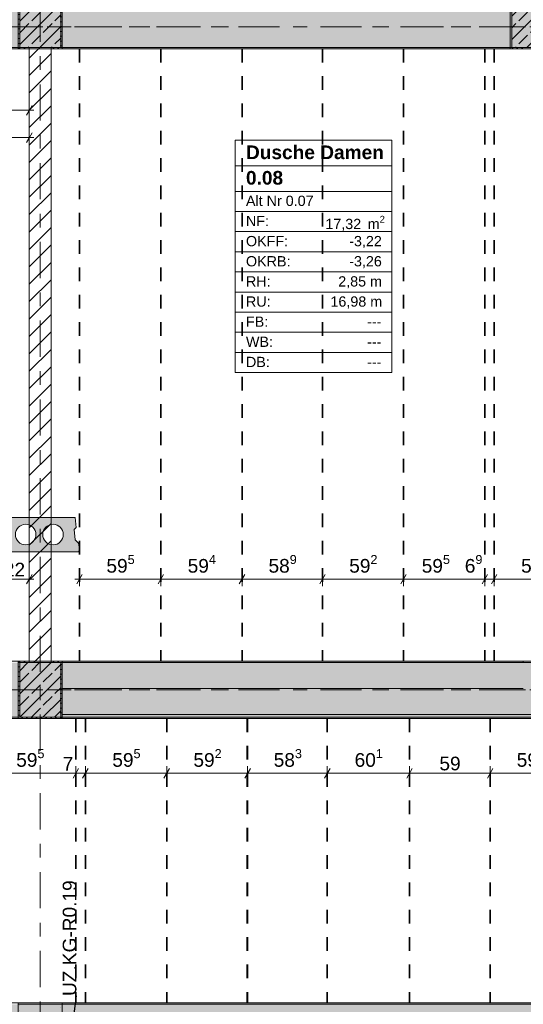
# Model space of a CAD drawing. Header units: metres. Extents: x -3.6 to 84.5, y -11 to 16.8.
# Tile 36 of 76: x 25.6 to 29.3, y 6 to 13.2. Entities that reach past the tile are written whole.
import ezdxf

# ---------------------------------------------------------------- set-up
doc = ezdxf.new("R2010")
doc.units = ezdxf.units.M
doc.header["$MEASUREMENT"] = 0
for name, pattern in [('Achse', [0.2, 0.1, -0.05, 0, -0.05]), ('Strichlinie doppelt', [0.546806, 0.264583, -0.105833, 0.070556, -0.105833]), ('Wipeout_Contour', [1, 0, -1])]:
    doc.linetypes.add(name, pattern=pattern)
for name, color, linetype in [('155 - Bemaßung_ Beschriftung.Ausbau - Deckenelemente', 7, 'Continuous'), ('401 - Zone.Raum_ Raumbegrenzung_ Whg.', 7, 'Continuous'), ('451 - Universal.Achsen Raster', 7, 'Continuous'), ('605 - Struktur.Wand Innen', 7, 'Continuous'), ('607 - Struktur.Stütze', 7, 'Continuous'), ('608 - Struktur.Träger', 7, 'Continuous')]:
    doc.layers.add(name, color=color, linetype=linetype)
doc.styles.add('ERSTELLTER_STIL_1', font='txt')
doc.styles.add('ERSTELLTER_STIL_2', font='txt')
doc.dimstyles.new('ERSTELLTER_STIL__1', dxfattribs={"dimtxt": 0.1, "dimasz": 0.0532, "dimexe": 0.18, "dimexo": 0.0625, "dimgap": 0, "dimtad": 1, "dimtih": 1, "dimtoh": 1, "dimzin": 0, "dimdsep": 46, "dimtxsty": 'ERSTELLTER_STIL_2', "dimblk": 'ARROWHEAD_2', "dimblk1": 'ARROWHEAD_2', "dimblk2": 'ARROWHEAD_2', "dimcen": 0.09, "dimse1": 1, "dimse2": 1, "dimclrd": 7, "dimclre": 7, "dimclrt": 7, "dimazin": 0, "dimtfac": 1, "dimtdec": 4, "dimtmove": 0, "dimatfit": 3, "dimfxl": 1, "dimtolj": 1, "dimtzin": 0, "dimarcsym": 0})
doc.dimstyles.new('ERSTELLTER_STIL__3', dxfattribs={"dimtxt": 0.085, "dimasz": 0.0532, "dimexe": 0.18, "dimexo": 0.0625, "dimgap": 0, "dimtad": 1, "dimtih": 1, "dimtoh": 1, "dimzin": 0, "dimdsep": 46, "dimtxsty": 'ERSTELLTER_STIL_2', "dimblk": 'ARROWHEAD_2', "dimblk1": 'ARROWHEAD_2', "dimblk2": 'ARROWHEAD_2', "dimcen": 0.09, "dimse1": 1, "dimse2": 1, "dimclrd": 256, "dimclre": 256, "dimclrt": 256, "dimazin": 0, "dimtfac": 1, "dimtdec": 4, "dimtmove": 0, "dimatfit": 3, "dimfxl": 1, "dimtolj": 1, "dimtzin": 0, "dimarcsym": 0})
doc.dimstyles.new('ERSTELLTER_STIL__7', dxfattribs={"dimtxt": 0.18, "dimasz": 0.03648, "dimexe": 0.18, "dimexo": 0.0625, "dimgap": 0, "dimtad": 0, "dimtih": 1, "dimtoh": 1, "dimdec": 4, "dimzin": 0, "dimdsep": 46, "dimcen": 0.09, "dimadec": 0, "dimazin": 0, "dimtfac": 1, "dimtdec": 4, "dimtmove": 0, "dimatfit": 3, "dimldrblk": 'ARROWHEAD_11', "dimfxl": 1, "dimtolj": 1, "dimtzin": 0, "dimarcsym": 0})
pattern_1 = [(45, (0, 0), (-0.08485281, 0.08485281), []), (45, (-0.04243, 0.04243), (-0.08485281, 0.08485281), [0.09, -0.03])]
pattern_2 = [(45, (0, 0), (-0.01767767, 0.01767767), [0, -0.025])]

# ---------------------------------------------------------------- blocks, each defined once
blk = doc.blocks.new('*D139')
at = {"layer": '155 - Bemaßung_ Beschriftung.Ausbau - Deckenelemente', "color": 7, "linetype": 'Continuous', "lineweight": 5}
for p, q in [((26.018, 9.0575), (26.018, 9.1625)), ((26.613, 9.0575), (26.613, 9.1625)), ((25.9838, 9.11), (26.018, 9.11)), ((26.0382, 9.145), (25.9978, 9.075)), ((26.018, 9.11), (26.613, 9.11)), ((26.6332, 9.145), (26.5928, 9.075))]:
    blk.add_line(p, q, dxfattribs=at)
at = {"layer": '155 - Bemaßung_ Beschriftung.Ausbau - Deckenelemente', "color": 7, "lineweight": 5, "insert": (26.2146, 9.1283), "char_height": 0.1, "attachment_point": 7, "style": 'ERSTELLTER_STIL_2'}
blk.add_mtext('\\A1;{\\pql;\\fArial|b0|i0|c0|p38;59\\fArial|b0|i0|c0|p38;\\A1{\\H.66x;\\S5^  ;}}', dxfattribs=at)
blk = doc.blocks.new('ARROWHEAD_2')
at = {"color": 0, "linetype": 'Continuous', "lineweight": 0}
for p, q in [((0, 0), (-1, 0)), ((-0.38, -0.66), (0.38, 0.66))]:
    blk.add_line(p, q, dxfattribs=at)
blk = doc.blocks.new('*D140')
at = {"layer": '155 - Bemaßung_ Beschriftung.Ausbau - Deckenelemente', "color": 7, "linetype": 'Continuous', "lineweight": 5}
for p, q in [((26.613, 9.0575), (26.613, 9.1625)), ((27.207, 9.0575), (27.207, 9.1625)), ((26.6332, 9.145), (26.5928, 9.075)), ((26.613, 9.11), (27.207, 9.11)), ((27.2272, 9.145), (27.1868, 9.075))]:
    blk.add_line(p, q, dxfattribs=at)
at = {"layer": '155 - Bemaßung_ Beschriftung.Ausbau - Deckenelemente', "color": 7, "lineweight": 5, "insert": (26.8091, 9.1283), "char_height": 0.1, "attachment_point": 7, "style": 'ERSTELLTER_STIL_2'}
blk.add_mtext('\\A1;{\\pql;\\fArial|b0|i0|c0|p38;59\\fArial|b0|i0|c0|p38;\\A1{\\H.66x;\\S4^  ;}}', dxfattribs=at)
blk = doc.blocks.new('*D141')
at = {"layer": '155 - Bemaßung_ Beschriftung.Ausbau - Deckenelemente', "color": 7, "linetype": 'Continuous', "lineweight": 5}
for p, q in [((27.207, 9.0575), (27.207, 9.1625)), ((27.796, 9.0575), (27.796, 9.1625)), ((27.2272, 9.145), (27.1868, 9.075)), ((27.207, 9.11), (27.796, 9.11)), ((27.8162, 9.145), (27.7758, 9.075))]:
    blk.add_line(p, q, dxfattribs=at)
at = {"layer": '155 - Bemaßung_ Beschriftung.Ausbau - Deckenelemente', "color": 7, "lineweight": 5, "insert": (27.4006, 9.1283), "char_height": 0.1, "attachment_point": 7, "style": 'ERSTELLTER_STIL_2'}
blk.add_mtext('\\A1;{\\pql;\\fArial|b0|i0|c0|p38;58\\fArial|b0|i0|c0|p38;\\A1{\\H.66x;\\S9^  ;}}', dxfattribs=at)
blk = doc.blocks.new('*D142')
at = {"layer": '155 - Bemaßung_ Beschriftung.Ausbau - Deckenelemente', "color": 7, "linetype": 'Continuous', "lineweight": 5}
for p, q in [((27.796, 9.0575), (27.796, 9.1625)), ((28.388, 9.0575), (28.388, 9.1625)), ((27.8162, 9.145), (27.7758, 9.075)), ((27.796, 9.11), (28.388, 9.11)), ((28.4082, 9.145), (28.3678, 9.075))]:
    blk.add_line(p, q, dxfattribs=at)
at = {"layer": '155 - Bemaßung_ Beschriftung.Ausbau - Deckenelemente', "color": 7, "lineweight": 5, "insert": (27.9911, 9.1283), "char_height": 0.1, "attachment_point": 7, "style": 'ERSTELLTER_STIL_2'}
blk.add_mtext('\\A1;{\\pql;\\fArial|b0|i0|c0|p38;59\\fArial|b0|i0|c0|p38;\\A1{\\H.66x;\\S2^  ;}}', dxfattribs=at)
blk = doc.blocks.new('*D143')
at = {"layer": '155 - Bemaßung_ Beschriftung.Ausbau - Deckenelemente', "color": 7, "linetype": 'Continuous', "lineweight": 5}
for p, q in [((28.388, 9.0575), (28.388, 9.1625)), ((28.983, 9.0575), (28.983, 9.1625)), ((28.4082, 9.145), (28.3678, 9.075)), ((28.388, 9.11), (28.983, 9.11)), ((29.0032, 9.145), (28.9628, 9.075))]:
    blk.add_line(p, q, dxfattribs=at)
at = {"layer": '155 - Bemaßung_ Beschriftung.Ausbau - Deckenelemente', "color": 7, "lineweight": 5, "char_height": 0.1, "attachment_point": 7, "style": 'ERSTELLTER_STIL_2'}
for s, insert in [('\\A1;{\\pql;\\fArial|b0|i0|c0|p38;59\\fArial|b0|i0|c0|p38;\\A1{\\H.66x;\\S5^  ;}}', (28.5216, 9.1283)), ('\\A1;{\\pql;\\fArial|b0|i0|c0|p38;6\\fArial|b0|i0|c0|p38;\\A1{\\H.66x;\\S9^  ;}}', (28.8368, 9.1283))]:
    blk.add_mtext(s, dxfattribs=dict(at, insert=insert))
blk = doc.blocks.new('*D144')
at = {"layer": '155 - Bemaßung_ Beschriftung.Ausbau - Deckenelemente', "color": 7, "linetype": 'Continuous', "lineweight": 5}
for p, q in [((28.983, 9.0575), (28.983, 9.1625)), ((29.052, 9.0575), (29.052, 9.1625)), ((29.0032, 9.145), (28.9628, 9.075)), ((28.983, 9.11), (29.052, 9.11)), ((29.0722, 9.145), (29.0318, 9.075))]:
    blk.add_line(p, q, dxfattribs=at)
blk = doc.blocks.new('*D145')
at = {"layer": '155 - Bemaßung_ Beschriftung.Ausbau - Deckenelemente', "color": 7, "linetype": 'Continuous', "lineweight": 5}
for p, q in [((29.052, 9.0575), (29.052, 9.1625)), ((29.647, 9.0575), (29.647, 9.1625)), ((29.0722, 9.145), (29.0318, 9.075)), ((29.052, 9.11), (29.647, 9.11)), ((29.6672, 9.145), (29.6268, 9.075))]:
    blk.add_line(p, q, dxfattribs=at)
at = {"layer": '155 - Bemaßung_ Beschriftung.Ausbau - Deckenelemente', "color": 7, "lineweight": 5, "insert": (29.2486, 9.1283), "char_height": 0.1, "attachment_point": 7, "style": 'ERSTELLTER_STIL_2'}
blk.add_mtext('\\A1;{\\pql;\\fArial|b0|i0|c0|p38;59\\fArial|b0|i0|c0|p38;\\A1{\\H.66x;\\S5^  ;}}', dxfattribs=at)
blk = doc.blocks.new('*D152')
at = {"layer": '155 - Bemaßung_ Beschriftung.Ausbau - Deckenelemente', "color": 7, "linetype": 'Continuous', "lineweight": 5}
for p, q in [((24.797, 9.0575), (24.797, 9.1625)), ((25.385, 9.0575), (25.385, 9.1625)), ((24.8172, 9.145), (24.7768, 9.075)), ((24.797, 9.11), (25.385, 9.11)), ((25.4052, 9.145), (25.3648, 9.075))]:
    blk.add_line(p, q, dxfattribs=at)
at = {"layer": '155 - Bemaßung_ Beschriftung.Ausbau - Deckenelemente', "color": 7, "lineweight": 5, "char_height": 0.1, "attachment_point": 7, "style": 'ERSTELLTER_STIL_2'}
for s, insert in [('\\A1;{\\pql;\\fArial|b0|i0|c0|p38;58\\fArial|b0|i0|c0|p38;\\A1{\\H.66x;\\S8^  ;}}', (24.9271, 9.1283)), ('\\A1;{\\pql;\\fArial|b0|i0|c0|p38;4\\fArial|b0|i0|c0|p38;\\A1{\\H.66x;\\S5^  ;}}', (25.2388, 9.1289))]:
    blk.add_mtext(s, dxfattribs=dict(at, insert=insert))
blk = doc.blocks.new('*D154')
at = {"layer": '155 - Bemaßung_ Beschriftung.Ausbau - Deckenelemente', "color": 7, "linetype": 'Continuous', "lineweight": 5}
for p, q in [((25.43, 9.0575), (25.43, 9.1625)), ((25.65, 9.0575), (25.65, 9.1625)), ((25.4502, 9.145), (25.4098, 9.075)), ((25.43, 9.11), (25.65, 9.11)), ((25.6298, 9.075), (25.6702, 9.145)), ((25.65, 9.11), (25.6842, 9.11))]:
    blk.add_line(p, q, dxfattribs=at)
at = {"layer": '155 - Bemaßung_ Beschriftung.Ausbau - Deckenelemente', "color": 7, "lineweight": 5, "insert": (25.4641, 9.13), "char_height": 0.1, "attachment_point": 7, "style": 'ERSTELLTER_STIL_2'}
blk.add_mtext('\\A1;{\\pql;\\fArial|b0|i0|c0|p38;22}', dxfattribs=at)
blk = doc.blocks.new('*D209')
at = {"layer": '155 - Bemaßung_ Beschriftung.Ausbau - Deckenelemente', "color": 7, "linetype": 'Continuous', "lineweight": 5}
for p, q in [((25.4162, 7.725), (25.3758, 7.655)), ((25.396, 7.6375), (25.396, 7.7425)), ((26.0112, 7.725), (25.9708, 7.655)), ((25.991, 7.6375), (25.991, 7.7425)), ((25.396, 7.69), (25.991, 7.69))]:
    blk.add_line(p, q, dxfattribs=at)
at = {"layer": '155 - Bemaßung_ Beschriftung.Ausbau - Deckenelemente', "color": 7, "lineweight": 5, "char_height": 0.1, "attachment_point": 7, "style": 'ERSTELLTER_STIL_2'}
for s, insert in [('\\A1;{\\pql;\\fArial|b0|i0|c0|p38;59\\fArial|b0|i0|c0|p38;\\A1{\\H.66x;\\S5^  ;}}', (25.5546, 7.7083)), ('\\A1;{\\pql;\\fArial|b0|i0|c0|p38;7}', (25.8949, 7.71))]:
    blk.add_mtext(s, dxfattribs=dict(at, insert=insert))
blk = doc.blocks.new('*D210')
at = {"layer": '155 - Bemaßung_ Beschriftung.Ausbau - Deckenelemente', "color": 7, "linetype": 'Continuous', "lineweight": 5}
for p, q in [((26.0112, 7.725), (25.9708, 7.655)), ((25.991, 7.6375), (25.991, 7.7425)), ((26.0812, 7.725), (26.0408, 7.655)), ((26.061, 7.6375), (26.061, 7.7425)), ((25.991, 7.69), (26.061, 7.69))]:
    blk.add_line(p, q, dxfattribs=at)
blk = doc.blocks.new('*D211')
at = {"layer": '155 - Bemaßung_ Beschriftung.Ausbau - Deckenelemente', "color": 7, "linetype": 'Continuous', "lineweight": 5}
for p, q in [((26.0812, 7.725), (26.0408, 7.655)), ((26.061, 7.6375), (26.061, 7.7425)), ((26.6762, 7.725), (26.6358, 7.655)), ((26.656, 7.6375), (26.656, 7.7425)), ((26.061, 7.69), (26.656, 7.69))]:
    blk.add_line(p, q, dxfattribs=at)
at = {"layer": '155 - Bemaßung_ Beschriftung.Ausbau - Deckenelemente', "color": 7, "lineweight": 5, "insert": (26.2576, 7.7083), "char_height": 0.1, "attachment_point": 7, "style": 'ERSTELLTER_STIL_2'}
blk.add_mtext('\\A1;{\\pql;\\fArial|b0|i0|c0|p38;59\\fArial|b0|i0|c0|p38;\\A1{\\H.66x;\\S5^  ;}}', dxfattribs=at)
blk = doc.blocks.new('*D212')
at = {"layer": '155 - Bemaßung_ Beschriftung.Ausbau - Deckenelemente', "color": 7, "linetype": 'Continuous', "lineweight": 5}
for p, q in [((26.6762, 7.725), (26.6358, 7.655)), ((26.656, 7.6375), (26.656, 7.7425)), ((27.2682, 7.725), (27.2278, 7.655)), ((27.248, 7.6375), (27.248, 7.7425)), ((26.656, 7.69), (27.248, 7.69))]:
    blk.add_line(p, q, dxfattribs=at)
at = {"layer": '155 - Bemaßung_ Beschriftung.Ausbau - Deckenelemente', "color": 7, "lineweight": 5, "insert": (26.8511, 7.7083), "char_height": 0.1, "attachment_point": 7, "style": 'ERSTELLTER_STIL_2'}
blk.add_mtext('\\A1;{\\pql;\\fArial|b0|i0|c0|p38;59\\fArial|b0|i0|c0|p38;\\A1{\\H.66x;\\S2^  ;}}', dxfattribs=at)
blk = doc.blocks.new('*D213')
at = {"layer": '155 - Bemaßung_ Beschriftung.Ausbau - Deckenelemente', "color": 7, "linetype": 'Continuous', "lineweight": 5}
for p, q in [((27.2682, 7.725), (27.2278, 7.655)), ((27.248, 7.6375), (27.248, 7.7425)), ((27.8512, 7.725), (27.8108, 7.655)), ((27.831, 7.6375), (27.831, 7.7425)), ((27.248, 7.69), (27.831, 7.69))]:
    blk.add_line(p, q, dxfattribs=at)
at = {"layer": '155 - Bemaßung_ Beschriftung.Ausbau - Deckenelemente', "color": 7, "lineweight": 5, "insert": (27.4386, 7.7083), "char_height": 0.1, "attachment_point": 7, "style": 'ERSTELLTER_STIL_2'}
blk.add_mtext('\\A1;{\\pql;\\fArial|b0|i0|c0|p38;58\\fArial|b0|i0|c0|p38;\\A1{\\H.66x;\\S3^  ;}}', dxfattribs=at)
blk = doc.blocks.new('*D214')
at = {"layer": '155 - Bemaßung_ Beschriftung.Ausbau - Deckenelemente', "color": 7, "linetype": 'Continuous', "lineweight": 5}
for p, q in [((27.8512, 7.725), (27.8108, 7.655)), ((27.831, 7.6375), (27.831, 7.7425)), ((28.4522, 7.725), (28.4118, 7.655)), ((28.432, 7.6375), (28.432, 7.7425)), ((27.831, 7.69), (28.432, 7.69))]:
    blk.add_line(p, q, dxfattribs=at)
at = {"layer": '155 - Bemaßung_ Beschriftung.Ausbau - Deckenelemente', "color": 7, "lineweight": 5, "insert": (28.0306, 7.7083), "char_height": 0.1, "attachment_point": 7, "style": 'ERSTELLTER_STIL_2'}
blk.add_mtext('\\A1;{\\pql;\\fArial|b0|i0|c0|p38;60\\fArial|b0|i0|c0|p38;\\A1{\\H.66x;\\S1^  ;}}', dxfattribs=at)
blk = doc.blocks.new('*D215')
at = {"layer": '155 - Bemaßung_ Beschriftung.Ausbau - Deckenelemente', "color": 7, "linetype": 'Continuous', "lineweight": 5}
for p, q in [((28.4522, 7.725), (28.4118, 7.655)), ((28.432, 7.6375), (28.432, 7.7425)), ((29.0422, 7.725), (29.0018, 7.655)), ((29.022, 7.6375), (29.022, 7.7425)), ((28.432, 7.69), (29.022, 7.69))]:
    blk.add_line(p, q, dxfattribs=at)
at = {"layer": '155 - Bemaßung_ Beschriftung.Ausbau - Deckenelemente', "color": 7, "lineweight": 5, "insert": (28.6511, 7.71), "char_height": 0.1, "attachment_point": 7, "style": 'ERSTELLTER_STIL_2'}
blk.add_mtext('\\A1;{\\pql;\\fArial|b0|i0|c0|p38;59}', dxfattribs=at)
blk = doc.blocks.new('*D216')
at = {"layer": '155 - Bemaßung_ Beschriftung.Ausbau - Deckenelemente', "color": 7, "linetype": 'Continuous', "lineweight": 5}
for p, q in [((29.0422, 7.725), (29.0018, 7.655)), ((29.022, 7.6375), (29.022, 7.7425)), ((29.6332, 7.725), (29.5928, 7.655)), ((29.613, 7.6375), (29.613, 7.7425)), ((29.022, 7.69), (29.613, 7.69))]:
    blk.add_line(p, q, dxfattribs=at)
at = {"layer": '155 - Bemaßung_ Beschriftung.Ausbau - Deckenelemente', "color": 7, "lineweight": 5, "insert": (29.2166, 7.7083), "char_height": 0.1, "attachment_point": 7, "style": 'ERSTELLTER_STIL_2'}
blk.add_mtext('\\A1;{\\pql;\\fArial|b0|i0|c0|p38;59\\fArial|b0|i0|c0|p38;\\A1{\\H.66x;\\S1^  ;}}', dxfattribs=at)
blk = doc.blocks.new('*D339')
at = {"layer": '155 - Bemaßung_ Beschriftung.Ausbau - Deckenelemente', "color": 92, "linetype": 'Continuous', "lineweight": 9, "true_color": 0x00be00}
for p, q in [((22.5798, 12.54), (22.614, 12.54)), ((22.6342, 12.575), (22.5938, 12.505)), ((22.614, 12.4875), (22.614, 12.5925)), ((22.614, 12.54), (25.65, 12.54)), ((25.6298, 12.505), (25.6702, 12.575)), ((25.65, 12.4875), (25.65, 12.5925)), ((25.65, 12.54), (25.6842, 12.54))]:
    blk.add_line(p, q, dxfattribs=at)
at = {"layer": '155 - Bemaßung_ Beschriftung.Ausbau - Deckenelemente', "color": 92, "lineweight": 9, "true_color": 0x00be00, "insert": (23.9976, 12.5405), "char_height": 0.085, "attachment_point": 7, "style": 'ERSTELLTER_STIL_2'}
blk.add_mtext('\\A1;{\\pql;\\fArial|b0|i0|c0|p38;3,03\\fArial|b0|i0|c0|p38;\\A1{\\H.66x;\\S6^  ;}}', dxfattribs=at)
blk = doc.blocks.new('*D340')
at = {"layer": '155 - Bemaßung_ Beschriftung.Ausbau - Deckenelemente', "color": 92, "linetype": 'Continuous', "lineweight": 9, "true_color": 0x00be00}
for p, q in [((22.428, 12.2875), (22.428, 12.3925)), ((25.65, 12.2875), (25.65, 12.3925)), ((22.3938, 12.34), (22.428, 12.34)), ((22.4482, 12.375), (22.4078, 12.305)), ((22.428, 12.34), (25.65, 12.34)), ((25.6298, 12.305), (25.6702, 12.375)), ((25.65, 12.34), (25.6842, 12.34))]:
    blk.add_line(p, q, dxfattribs=at)
at = {"layer": '155 - Bemaßung_ Beschriftung.Ausbau - Deckenelemente', "color": 92, "lineweight": 9, "true_color": 0x00be00, "insert": (23.9046, 12.3405), "char_height": 0.085, "attachment_point": 7, "style": 'ERSTELLTER_STIL_2'}
blk.add_mtext('\\A1;{\\pql;\\fArial|b0|i0|c0|p38;3,22\\fArial|b0|i0|c0|p38;\\A1{\\H.66x;\\S2^  ;}}', dxfattribs=at)
blk = doc.blocks.new('ARROWHEAD_11')
at = {"color": 0, "linetype": 'Continuous', "lineweight": 0}
blk.add_line((0, 0), (-1, 0), dxfattribs=at)
at = {"color": 0, "linetype": 'Continuous', "lineweight": 0, "const_width": 0.25, "flags": 128}
blk.add_lwpolyline([(-0.125, 0, 1), (0.125, 0, 1)], format="xyb", close=True, dxfattribs=at)

msp = doc.modelspace()

# ---------------------------------------------------------------- hatches: boundary and pattern name
at = {"layer": '607 - Struktur.Stütze', "linetype": 'Continuous', "lineweight": 0, "true_color": 0x000000}
h = msp.add_hatch(dxfattribs=at)
h.set_pattern_fill('Beton__Stahlbeton_0001', color=18, style=0, pattern_type=2)
h.set_pattern_definition(pattern_1)
h.paths.add_polyline_path([(29.18, 13), (29.48, 13), (29.48, 13.45), (29.18, 13.45)])
h = msp.add_hatch(dxfattribs=at)
h.set_pattern_fill('Gips_0001', color=18, style=0, pattern_type=2)
h.set_pattern_definition(pattern_2)
h.paths.add_polyline_path([(29.18, 13.345), (29.17, 13.345), (29.17, 12.99), (29.265, 12.99), (29.265, 13), (29.18, 13)])
h = msp.add_hatch(dxfattribs=at)
h.set_pattern_fill('Gips_0001', color=18, style=0, pattern_type=2)
h.set_pattern_definition(pattern_2)
h.paths.add_polyline_path([(25.57, 6.01), (25.57, 5.19), (25.66, 5.19), (25.66, 5.2), (25.58, 5.2), (25.58, 6), (25.88, 6), (25.88, 5.72), (25.89, 5.72), (25.89, 6.01)])
at = {"layer": '608 - Struktur.Träger', "linetype": 'Continuous', "lineweight": 0, "true_color": 0x000000}
h = msp.add_hatch(dxfattribs=at)
h.set_pattern_fill('Gips_0001', color=18, style=0, pattern_type=2)
h.set_pattern_definition(pattern_2)
h.paths.add_polyline_path([(25.89, 13), (25.89, 12.99), (29.17, 12.99), (29.17, 13)])
h = msp.add_hatch(dxfattribs=at)
h.set_pattern_fill('Gips_0001', color=18, style=0, pattern_type=2)
h.set_pattern_definition(pattern_2)
h.paths.add_polyline_path([(25.89, 8.5), (29.265, 8.5), (29.265, 8.51), (25.89, 8.51)])
h = msp.add_hatch(dxfattribs=at)
h.set_pattern_fill('Beton__Stahlbeton_0001', color=18, style=0, pattern_type=2)
h.set_pattern_definition(pattern_1)
h.paths.add_polyline_path([(0.69, 6), (0.38, 6), (0.38, 5.8), (0.69, 5.8), (7.57, 5.8), (7.89, 5.8), (11.17, 5.8), (11.49, 5.8), (15.08, 5.8), (15.28, 5.8), (18.37, 5.8), (18.69, 5.8), (22.06, 5.8), (22.21, 5.8), (25.57, 5.8), (25.89, 5.8), (32.77, 5.8), (33.09, 5.8), (36.415, 5.8), (36.59, 5.8), (39.97, 5.8), (43.87, 5.8), (47.17, 5.8), (47.49, 5.8), (54.37, 5.8), (54.69, 5.8), (61.57, 5.8), (61.88, 5.8), (61.88, 6), (61.57, 6), (54.69, 6), (54.37, 6), (47.49, 6), (47.17, 6), (43.87, 6), (39.54, 6), (38.47, 6), (38.13, 6), (33.09, 6), (32.77, 6), (25.89, 6), (25.57, 6), (18.71, 6), (14.84, 6), (11.76, 6), (11.51, 6), (11.49, 6), (11.17, 6), (7.89, 6), (7.57, 6)])
h = msp.add_hatch(dxfattribs=at)
h.set_pattern_fill('Gips_0001', color=18, style=0, pattern_type=2)
h.set_pattern_definition(pattern_2)
h.paths.add_polyline_path([(25.89, 6), (32.77, 6), (32.77, 6.01), (25.89, 6.01)])

# ---------------------------------------------------------------- linework, layer by layer
at = {"layer": '155 - Bemaßung_ Beschriftung.Ausbau - Deckenelemente', "color": 7, "linetype": 'Achse', "lineweight": 35}
for p, q in [((26.018, 12.99), (26.018, 8.51)), ((26.613, 12.99), (26.613, 8.51)), ((27.207, 12.99), (27.207, 8.51)), ((27.796, 12.99), (27.796, 8.51)), ((28.388, 12.99), (28.388, 8.51)), ((28.983, 12.99), (28.983, 8.51)), ((29.052, 12.99), (29.052, 8.51))]:
    msp.add_line(p, q, dxfattribs=at)
at = {"layer": '401 - Zone.Raum_ Raumbegrenzung_ Whg.', "color": 7, "linetype": 'Continuous', "lineweight": 9}
for p, q in [((28.3034, 12.32), (27.157, 12.32)), ((27.157, 12.32), (27.157, 10.6209)), ((27.157, 12.32), (28.3034, 12.32)), ((27.157, 12.1334), (27.157, 12.32)), ((28.3034, 10.6209), (28.3034, 12.32)), ((28.3034, 12.32), (28.3034, 12.1334)), ((28.3034, 12.1334), (27.157, 12.1334)), ((27.157, 12.1334), (28.3034, 12.1334)), ((27.157, 11.9468), (27.157, 12.1334)), ((28.3034, 12.1334), (28.3034, 11.9468)), ((28.3034, 11.9468), (27.157, 11.9468)), ((27.157, 11.9468), (28.3034, 11.9468)), ((27.157, 11.7994), (27.157, 11.9468)), ((28.3034, 11.9468), (28.3034, 11.7994)), ((28.3034, 11.7994), (27.157, 11.7994)), ((27.157, 11.7994), (28.3034, 11.7994)), ((27.157, 11.6521), (27.157, 11.7994)), ((28.3034, 11.7994), (28.3034, 11.6521)), ((28.3034, 11.6521), (27.157, 11.6521)), ((27.157, 11.6521), (28.3034, 11.6521)), ((27.157, 11.5048), (27.157, 11.6521)), ((28.3034, 11.6521), (28.3034, 11.5048)), ((28.3034, 11.5048), (27.157, 11.5048)), ((27.157, 11.5048), (28.3034, 11.5048)), ((27.157, 11.3575), (27.157, 11.5048)), ((28.3034, 11.5048), (28.3034, 11.3575)), ((28.3034, 11.3575), (27.157, 11.3575)), ((27.157, 11.3575), (28.3034, 11.3575)), ((27.157, 11.2102), (27.157, 11.3575)), ((28.3034, 11.3575), (28.3034, 11.2102)), ((28.3034, 11.2102), (27.157, 11.2102)), ((27.157, 11.2102), (28.3034, 11.2102)), ((27.157, 11.0628), (27.157, 11.2102)), ((28.3034, 11.2102), (28.3034, 11.0628)), ((28.3034, 11.0628), (27.157, 11.0628)), ((27.157, 11.0628), (28.3034, 11.0628)), ((27.157, 10.9155), (27.157, 11.0628)), ((28.3034, 11.0628), (28.3034, 10.9155)), ((28.3034, 10.9155), (27.157, 10.9155)), ((27.157, 10.9155), (28.3034, 10.9155)), ((27.157, 10.7682), (27.157, 10.9155)), ((28.3034, 10.9155), (28.3034, 10.7682)), ((28.3034, 10.7682), (27.157, 10.7682)), ((27.157, 10.7682), (28.3034, 10.7682)), ((27.157, 10.6209), (27.157, 10.7682)), ((28.3034, 10.7682), (28.3034, 10.6209)), ((27.157, 10.6209), (28.3034, 10.6209)), ((28.3034, 10.6209), (27.157, 10.6209))]:
    msp.add_line(p, q, dxfattribs=at)
at = {"layer": '451 - Universal.Achsen Raster', "color": 160, "linetype": 'Strichlinie doppelt', "lineweight": 9, "true_color": 0x3232ff}
msp.add_line((64.935, 13.15), (-3.175, 13.15), dxfattribs=at)
at = {"layer": '607 - Struktur.Stütze', "color": 7, "linetype": 'Continuous', "lineweight": 13, "flags": 128}
msp.add_lwpolyline([(29.18, 13), (29.48, 13), (29.48, 13.45), (29.18, 13.45)], close=True, dxfattribs=at)
at = {"layer": '607 - Struktur.Stütze', "color": 7, "linetype": 'Continuous', "lineweight": 5, "flags": 128}
for points in [[(29.17, 13.345), (29.17, 12.99), (29.265, 12.99)], [(25.89, 5.72), (25.89, 6.01), (25.57, 6.01), (25.57, 5.19), (25.66, 5.19)]]:
    msp.add_lwpolyline(points, dxfattribs=at)
at = {"layer": '608 - Struktur.Träger', "color": 7, "linetype": 'Achse', "lineweight": 9}
msp.add_line((14.78, 13.15), (47.48, 13.15), dxfattribs=at)
at = {"layer": '608 - Struktur.Träger', "color": 7, "linetype": 'Continuous', "lineweight": 5}
for p, q in [((25.89, 13), (25.89, 12.99)), ((29.17, 12.99), (25.89, 12.99)), ((29.17, 13), (29.17, 12.99)), ((25.89, 8.51), (25.89, 8.5)), ((29.265, 8.51), (25.89, 8.51)), ((29.265, 8.51), (29.265, 8.5)), ((25.89, 6.01), (25.89, 6)), ((32.77, 6.01), (25.89, 6.01))]:
    msp.add_line(p, q, dxfattribs=at)
at = {"layer": '608 - Struktur.Träger', "color": 7, "linetype": 'Continuous', "lineweight": 13}
for p, q in [((29.265, 8.5), (25.89, 8.5)), ((29.395, 8.5), (29.265, 8.5)), ((0.38, 6.01), (61.88, 6.01)), ((25.89, 6), (25.57, 6)), ((32.77, 6), (25.89, 6))]:
    msp.add_line(p, q, dxfattribs=at)

# ---------------------------------------------------------------- texts
at = {"layer": '155 - Bemaßung_ Beschriftung.Ausbau - Deckenelemente', "color": 1, "linetype": 'Continuous', "lineweight": 9, "insert": (25.9962, 6.0609), "char_height": 0.1, "attachment_point": 7, "rotation": 90, "style": 'ERSTELLTER_STIL_2'}
msp.add_mtext('\\A1;{\\pql;\\fArial|b0|i0|c0|p38;UZ.KG-R0.19}', dxfattribs=at)
at = {"layer": '401 - Zone.Raum_ Raumbegrenzung_ Whg.', "color": 7, "lineweight": 9, "attachment_point": 1}
for s, insert, char_height, style in [('\\A1;{\\pqj;\\pt0;\\fArial|b1|i0|c0|p38;Dusche Damen}', (27.2356, 12.2824), 0.1, 'ERSTELLTER_STIL_1'), ('\\A1;{\\pqj;\\pt0;\\fArial|b1|i0|c0|p38;}', (28.2248, 12.3053), 0.1, 'ERSTELLTER_STIL_1'), ('\\A1;{\\pqj;\\pt0;\\fArial|b1|i0|c0|p38;}', (28.2248, 12.1186), 0.1, 'ERSTELLTER_STIL_1'), ('\\A1;{\\pql;\\pt0;\\fArial|b1|i0|c0|p38;0.08}', (27.2356, 12.0958), 0.1, 'ERSTELLTER_STIL_1'), ('\\A1;{\\pqj;\\pt0;\\fArial|b0|i0|c0|p38;Alt Nr 0.07}', (27.2356, 11.9149), 0.075, 'ERSTELLTER_STIL_2'), ('\\A1;{\\pqj;\\pt0;\\fArial|b0|i0|c0|p38;}', (28.2248, 11.932), 0.075, 'ERSTELLTER_STIL_2'), ('\\A1;{\\pqj;\\pt0;\\fArial|b0|i0|c0|p38;NF: }', (27.2356, 11.7676), 0.075, 'ERSTELLTER_STIL_2'), ('\\A1;{\\pqj;\\pt0;\\fArial|b0|i0|c0|p38;OKFF: }', (27.2356, 11.6203), 0.075, 'ERSTELLTER_STIL_2'), ('\\A1;{\\pql;\\pt0,0.05;\\fArial|b0|i0|c0|p38;17,32\\fArial|b0|i0|c0|p38;\\A1{\\H.66x;\\S^  ;}\\fArial|b0|i0|c0|p38; m\\fArial|b0|i0|c0|p38;\\A1{\\H.66x;\\S2^  ;}}', (27.8163, 11.7676), 0.075, 'ERSTELLTER_STIL_2'), ('\\A1;{\\pqj;\\pt0;\\fArial|b0|i0|c0|p38;-3,22}', (27.991, 11.6203), 0.075, 'ERSTELLTER_STIL_2'), ('\\A1;{\\pqj;\\pt0;\\fArial|b0|i0|c0|p38;OKRB: }', (27.2356, 11.4729), 0.075, 'ERSTELLTER_STIL_2'), ('\\A1;{\\pqj;\\pt0;\\fArial|b0|i0|c0|p38;-3,26}', (27.991, 11.4729), 0.075, 'ERSTELLTER_STIL_2'), ('\\A1;{\\pqj;\\pt0;\\fArial|b0|i0|c0|p38;RH: }', (27.2356, 11.3256), 0.075, 'ERSTELLTER_STIL_2'), ('\\A1;{\\pqj;\\pt0;\\fArial|b0|i0|c0|p38;2,85 m}', (27.9108, 11.3256), 0.075, 'ERSTELLTER_STIL_2'), ('\\A1;{\\pqj;\\pt0;\\fArial|b0|i0|c0|p38;RU: }', (27.2356, 11.1783), 0.075, 'ERSTELLTER_STIL_2'), ('\\A1;{\\pqj;\\pt0;\\fArial|b0|i0|c0|p38;16,98 m}', (27.8538, 11.1783), 0.075, 'ERSTELLTER_STIL_2'), ('\\A1;{\\pqj;\\pt0;\\fArial|b0|i0|c0|p38;FB: }', (27.2356, 11.031), 0.075, 'ERSTELLTER_STIL_2'), ('\\A1;{\\pqj;\\pt0;\\fArial|b0|i0|c0|p38;---}', (28.122, 11.031), 0.075, 'ERSTELLTER_STIL_2'), ('\\A1;{\\pqj;\\pt0;\\fArial|b0|i0|c0|p38;WB: }', (27.2356, 10.8836), 0.075, 'ERSTELLTER_STIL_2'), ('\\A1;{\\pqj;\\pt0;\\fArial|b0|i0|c0|p38;---}', (28.122, 10.8836), 0.075, 'ERSTELLTER_STIL_2'), ('\\A1;{\\pqj;\\pt0;\\fArial|b0|i0|c0|p38;DB: }', (27.2356, 10.7363), 0.075, 'ERSTELLTER_STIL_2'), ('\\A1;{\\pqj;\\pt0;\\fArial|b0|i0|c0|p38;---}', (28.122, 10.7363), 0.075, 'ERSTELLTER_STIL_2')]:
    msp.add_mtext(s, dxfattribs=dict(at, insert=insert, char_height=char_height, style=style))

# ---------------------------------------------------------------- dimensions: what is measured, and where the dimension line sits
at = {"layer": '155 - Bemaßung_ Beschriftung.Ausbau - Deckenelemente', "color": 7, "linetype": 'Continuous', "lineweight": 5}
for base, p1, p2, picture, middle in [((25.385, 9.11), (24.797, 8.51), (25.385, 8.51), '*D152', (25.1384, 9.18)), ((26.6129889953, 9.1099822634), (26.0179889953, 8.5099823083), (26.6129889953, 8.5099823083), '*D139', (26.4258552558, 9.1799822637)), ((27.207, 9.11), (26.613, 8.51), (27.207, 8.51), '*D140', (27.0204, 9.18)), ((27.796, 9.11), (27.207, 8.51), (27.796, 8.51), '*D141', (27.6119, 9.18)), ((28.388, 9.11), (27.796, 8.51), (28.388, 8.51), '*D142', (28.2024, 9.18)), ((28.9829889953, 9.1099822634), (28.3879889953, 8.5099823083), (28.9829889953, 8.5099823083), '*D143', (28.7328700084, 9.1799822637)), ((29.6469889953, 9.1099822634), (29.0519889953, 8.5099823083), (29.6469889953, 8.5099823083), '*D145', (29.4598552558, 9.1799822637)), ((29.052, 9.11), (28.983, 8.51), (29.052, 8.51), '*D144', (29.01, 9.18)), ((29.022, 7.69), (28.432, 6.01), (29.022, 6.01), '*D215', (28.7273, 7.76))]:
    dim = msp.add_linear_dim(base=base, p1=p1, p2=p2, dimstyle='ERSTELLTER_STIL__1', dxfattribs=at)
    dim.commit()
    dim.dimension.update_dxf_attribs({"geometry": picture, "text_midpoint": middle, "dimtype": 160})

# ---------------------------------------------------------------- leaders
at = {"layer": '155 - Bemaßung_ Beschriftung.Ausbau - Deckenelemente', "color": 1, "linetype": 'Continuous', "lineweight": 9, "annotation_type": 0, "has_hookline": 1, "hookline_direction": 0, "text_width": 0.8284, "horizontal_direction": (0, 1, 0)}
msp.add_leader([(25.87, 5.14), (25.9962, 6.0609)], dimstyle='ERSTELLTER_STIL__7', dxfattribs=at)

# ---------------------------------------------------------------- wipeouts: each hides what was drawn before it
at = {"color": 254, "linetype": 'Wipeout_Contour', "lineweight": 0, "ltscale": 111.809563}
msp.add_wipeout([(25.65, 13), (25.65, 8.5), (25.81, 8.5), (25.81, 13)], dxfattribs=at).dxf.layer = '605 - Struktur.Wand Innen'
at = {"color": 254, "linetype": 'Wipeout_Contour', "lineweight": 0, "ltscale": 115.10043}
msp.add_wipeout([(25.89, 8.12), (29.265, 8.12), (29.265, 8.31), (25.89, 8.31)], dxfattribs=at).dxf.layer = '605 - Struktur.Wand Innen'

# ---------------------------------------------------------------- next in the draw order: hatches: boundary and pattern name
at = {"layer": '155 - Bemaßung_ Beschriftung.Ausbau - Deckenelemente', "linetype": 'Continuous', "lineweight": 0, "true_color": 0x575757}
h = msp.add_hatch(color=251, dxfattribs=at)
h.paths.add_polyline_path([(25.4612, 9.56), (25.4543, 9.4887), (25.4689, 9.4741), (25.4612, 9.3966), (25.4379, 9.3733), (25.4315, 9.3283), (25.4369, 9.31), (26.0111, 9.31), (26.0165, 9.3283), (26.0101, 9.3733), (25.9868, 9.3966), (25.9791, 9.4741), (25.9937, 9.4887), (25.9868, 9.56)])
h.paths.add_polyline_path([(25.549, 9.4361, 1), (25.699, 9.4361, 1)], flags=0)
h.paths.add_polyline_path([(25.749, 9.4361, 1), (25.899, 9.4361, 1)], flags=0)
at = {"layer": '605 - Struktur.Wand Innen', "linetype": 'Continuous', "lineweight": 0, "true_color": 0x000000}
h = msp.add_hatch(dxfattribs=at)
h.set_pattern_fill('MW_Ziegel_0001', color=18, style=0, pattern_type=2)
h.set_pattern_definition([(45, (0, 0), (-0.0636396, 0.0636396), [])])
h.paths.add_polyline_path([(25.65, 13), (25.65, 8.5), (25.81, 8.5), (25.81, 13)])
at = {"layer": '607 - Struktur.Stütze', "linetype": 'Continuous', "lineweight": 0, "true_color": 0x000000}
h = msp.add_hatch(dxfattribs=at)
h.set_pattern_fill('Beton__Stahlbeton_0001', color=18, style=0, pattern_type=2)
h.set_pattern_definition(pattern_1)
h.paths.add_polyline_path([(25.58, 13), (25.88, 13), (25.88, 13.45), (25.58, 13.45)])
h = msp.add_hatch(dxfattribs=at)
h.set_pattern_fill('Gips_0001', color=18, style=0, pattern_type=2)
h.set_pattern_definition(pattern_2)
h.paths.add_polyline_path([(25.58, 13.345), (25.57, 13.345), (25.57, 12.99), (25.65, 12.99), (25.65, 13), (25.58, 13)])
h = msp.add_hatch(dxfattribs=at)
h.set_pattern_fill('Gips_0001', color=18, style=0, pattern_type=2)
h.set_pattern_definition(pattern_2)
h.paths.add_polyline_path([(25.81, 12.99), (25.89, 12.99), (25.89, 13.345), (25.88, 13.345), (25.88, 13), (25.81, 13)])
h = msp.add_hatch(dxfattribs=at)
h.set_pattern_fill('Gips_0001', color=18, style=0, pattern_type=2)
h.set_pattern_definition(pattern_2)
h.paths.add_polyline_path([(25.57, 8.51), (25.57, 8.09), (25.89, 8.09), (25.89, 8.51), (25.81, 8.51), (25.81, 8.5), (25.88, 8.5), (25.88, 8.1), (25.58, 8.1), (25.58, 8.5), (25.65, 8.5), (25.65, 8.51)])
h = msp.add_hatch(dxfattribs=at)
h.set_pattern_fill('Beton__Stahlbeton_0001', color=18, style=0, pattern_type=2)
h.set_pattern_definition(pattern_1)
h.paths.add_polyline_path([(25.58, 8.1), (25.88, 8.1), (25.88, 8.5), (25.58, 8.5)])
at = {"layer": '608 - Struktur.Träger', "linetype": 'Continuous', "lineweight": 0, "true_color": 0x000000}
h = msp.add_hatch(dxfattribs=at)
h.set_pattern_fill('Beton__Stahlbeton_0001', color=18, style=0, pattern_type=2)
h.set_pattern_definition(pattern_1)
h.paths.add_polyline_path([(14.78, 13), (15.29, 13), (18.37, 13), (18.69, 13), (21.97, 13), (22.29, 13), (25.57, 13), (25.89, 13), (29.17, 13), (29.49, 13), (30.62, 13), (30.75, 13), (32.77, 13), (33.09, 13), (36.37, 13), (36.69, 13), (39.97, 13), (40.29, 13), (43.57, 13), (43.89, 13), (47.17, 13), (47.48, 13), (47.48, 13.3), (47.17, 13.3), (43.89, 13.3), (43.57, 13.3), (40.29, 13.3), (39.97, 13.3), (36.69, 13.3), (36.37, 13.3), (33.09, 13.3), (32.77, 13.3), (30.75, 13.3), (30.62, 13.3), (29.49, 13.3), (29.17, 13.3), (25.89, 13.3), (25.57, 13.3), (22.29, 13.3), (21.97, 13.3), (18.69, 13.3), (18.37, 13.3), (15.29, 13.3), (14.78, 13.3)])
h = msp.add_hatch(dxfattribs=at)
h.set_pattern_fill('Beton__Stahlbeton_0001', color=18, style=0, pattern_type=2)
h.set_pattern_definition(pattern_1)
h.paths.add_polyline_path([(0.69, 8.5), (0.38, 8.5), (0.38, 8.1), (0.69, 8.1), (7.57, 8.1), (7.89, 8.1), (11.17, 8.1), (11.76, 8.1), (14.77, 8.1), (18.71, 8.1), (25.57, 8.1), (25.89, 8.1), (32.77, 8.1), (33.09, 8.1), (38.13, 8.1), (43.87, 8.1), (47.17, 8.1), (47.49, 8.1), (50.77, 8.1), (51.09, 8.1), (54.37, 8.1), (54.69, 8.1), (61.57, 8.1), (61.88, 8.1), (61.88, 8.5), (61.57, 8.5), (54.69, 8.5), (54.37, 8.5), (51.09, 8.5), (50.77, 8.5), (47.49, 8.5), (47.17, 8.5), (43.88, 8.5), (43.6, 8.5), (40.29, 8.5), (39.97, 8.5), (36.59, 8.5), (36.45, 8.5), (33.09, 8.5), (32.77, 8.5), (30.75, 8.5), (30.62, 8.5), (29.395, 8.5), (29.265, 8.5), (25.89, 8.5), (25.57, 8.5), (22.345, 8.5), (21.645, 8.5), (18.69, 8.5), (18.37, 8.5), (15.29, 8.5), (14.77, 8.5), (11.49, 8.5), (11.17, 8.5), (7.89, 8.5), (7.57, 8.5)])
h = msp.add_hatch(dxfattribs=at)
h.set_pattern_fill('Gips_0001', color=18, style=0, pattern_type=2)
h.set_pattern_definition(pattern_2)
h.paths.add_polyline_path([(25.89, 8.1), (25.89, 8.09), (32.77, 8.09), (32.77, 8.1)])

# ---------------------------------------------------------------- next in the draw order: linework, layer by layer
at = {"layer": '155 - Bemaßung_ Beschriftung.Ausbau - Deckenelemente', "color": 7, "linetype": 'Achse', "lineweight": 35}
for p, q in [((25.991, 8.09), (25.991, 6.01)), ((26.061, 8.09), (26.061, 6.01)), ((26.656, 8.09), (26.656, 6.01)), ((27.245, 8.09), (27.245, 6.01)), ((27.248, 8.09), (27.248, 6.01)), ((27.831, 8.09), (27.831, 6.01)), ((28.432, 8.09), (28.432, 6.01)), ((29.022, 8.09), (29.022, 6.01))]:
    msp.add_line(p, q, dxfattribs=at)
at = {"layer": '155 - Bemaßung_ Beschriftung.Ausbau - Deckenelemente', "color": 7, "linetype": 'Continuous', "lineweight": 13, "flags": 128}
msp.add_lwpolyline([(25.4612, 9.56), (25.4543, 9.4887), (25.4689, 9.4741), (25.4612, 9.3966), (25.4379, 9.3733), (25.4315, 9.3283), (25.4369, 9.31), (26.0111, 9.31), (26.0165, 9.3283), (26.0101, 9.3733), (25.9868, 9.3966), (25.9791, 9.4741), (25.9937, 9.4887), (25.9868, 9.56)], close=True, dxfattribs=at)
for points in [[(25.549, 9.4361, 1), (25.699, 9.4361, 1)], [(25.749, 9.4361, 1), (25.899, 9.4361, 1)]]:
    msp.add_lwpolyline(points, format="xyb", close=True, dxfattribs=at)
at = {"layer": '451 - Universal.Achsen Raster', "color": 160, "linetype": 'Strichlinie doppelt', "lineweight": 9, "true_color": 0x3232ff}
for p, q in [((25.73, -10.585), (25.73, 16.355)), ((64.935, 8.3), (-3.175, 8.3))]:
    msp.add_line(p, q, dxfattribs=at)
at = {"layer": '605 - Struktur.Wand Innen', "color": 7, "linetype": 'Continuous', "lineweight": 18, "flags": 128}
for points in [[(25.65, 13), (25.65, 8.5)], [(25.81, 8.5), (25.81, 13)]]:
    msp.add_lwpolyline(points, dxfattribs=at)
at = {"layer": '605 - Struktur.Wand Innen', "color": 7, "linetype": 'Continuous', "lineweight": 13, "flags": 128}
for points in [[(29.265, 8.31), (25.89, 8.31)], [(25.89, 8.12), (30.765, 8.12)]]:
    msp.add_lwpolyline(points, dxfattribs=at)
at = {"layer": '607 - Struktur.Stütze', "color": 7, "linetype": 'Continuous', "lineweight": 13, "flags": 128}
for points in [[(25.58, 13), (25.88, 13), (25.88, 13.45), (25.58, 13.45)], [(25.58, 8.1), (25.88, 8.1), (25.88, 8.5), (25.58, 8.5)]]:
    msp.add_lwpolyline(points, close=True, dxfattribs=at)
at = {"layer": '607 - Struktur.Stütze', "color": 7, "linetype": 'Continuous', "lineweight": 5, "flags": 128}
for points in [[(25.57, 13.345), (25.57, 12.99), (25.65, 12.99)], [(25.81, 12.99), (25.89, 12.99), (25.89, 13.345)], [(25.65, 8.51), (25.57, 8.51), (25.57, 8.09), (25.89, 8.09), (25.89, 8.51), (25.81, 8.51)]]:
    msp.add_lwpolyline(points, dxfattribs=at)
at = {"layer": '608 - Struktur.Träger', "color": 7, "linetype": 'Continuous', "lineweight": 13}
for p, q in [((14.78, 12.99), (47.48, 12.99)), ((0.38, 8.51), (61.88, 8.51)), ((25.89, 8.5), (25.57, 8.5)), ((0.38, 8.09), (61.88, 8.09))]:
    msp.add_line(p, q, dxfattribs=at)
at = {"layer": '608 - Struktur.Träger', "color": 7, "linetype": 'Achse', "lineweight": 9}
msp.add_line((0.38, 8.3), (61.88, 8.3), dxfattribs=at)
at = {"layer": '608 - Struktur.Träger', "color": 7, "linetype": 'Continuous', "lineweight": 5}
for p in [(25.89, 8.1), (32.77, 8.09)]:
    msp.add_line(p, (25.89, 8.09), dxfattribs=at)
at = {"layer": '608 - Struktur.Träger', "color": 7, "linetype": 'Continuous', "lineweight": 13, "flags": 128}
for points in [[(47.48, 13), (47.17, 13), (43.89, 13), (43.57, 13), (40.29, 13), (39.97, 13), (36.69, 13), (36.37, 13), (33.09, 13), (32.77, 13), (30.75, 13), (30.62, 13), (29.49, 13), (29.17, 13), (25.89, 13), (25.57, 13), (22.29, 13), (21.97, 13), (18.69, 13), (18.37, 13), (15.29, 13), (14.78, 13)], [(61.88, 8.1), (61.57, 8.1), (54.69, 8.1), (54.37, 8.1), (51.09, 8.1), (50.77, 8.1), (47.49, 8.1), (47.17, 8.1), (43.87, 8.1), (38.13, 8.1), (33.09, 8.1), (32.77, 8.1), (25.89, 8.1), (25.57, 8.1), (18.71, 8.1), (14.77, 8.1), (11.76, 8.1), (11.17, 8.1), (7.89, 8.1), (7.57, 8.1), (0.69, 8.1), (0.38, 8.1)]]:
    msp.add_lwpolyline(points, dxfattribs=at)

# ---------------------------------------------------------------- next in the draw order: dimensions: what is measured, and where the dimension line sits
at = {"layer": '155 - Bemaßung_ Beschriftung.Ausbau - Deckenelemente', "color": 92, "linetype": 'Continuous', "lineweight": 9, "true_color": 0x00be00}
for base, p1, p2, picture, middle in [((25.65, 12.54), (22.614, 13.1415), (25.65, 13.2015), '*D339', (24.2228, 12.5995)), ((25.65, 12.34), (22.428, 12.925), (25.65, 13.0015), '*D340', (24.1298, 12.3995))]:
    dim = msp.add_linear_dim(base=base, p1=p1, p2=p2, dimstyle='ERSTELLTER_STIL__3', dxfattribs=at)
    dim.commit()
    dim.dimension.update_dxf_attribs({"geometry": picture, "text_midpoint": middle, "dimtype": 160})
at = {"layer": '155 - Bemaßung_ Beschriftung.Ausbau - Deckenelemente', "color": 7, "linetype": 'Continuous', "lineweight": 5}
for base, p1, p2, picture, middle in [((25.65, 9.11), (25.43, 8.51), (25.65, 8.5), '*D154', (25.5403, 9.18)), ((25.990989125, 7.6899822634), (25.395989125, 8.0899812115), (25.990989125, 6.0099812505), '*D209', (25.7659124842, 7.7599822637)), ((26.061, 7.69), (25.991, 6.01), (26.061, 8.09), '*D210', (25.933, 7.76)), ((26.6559894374, 7.6899822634), (26.0609894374, 8.0899812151), (26.6559894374, 6.0306096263), '*D211', (26.4688556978, 7.7599822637)), ((27.248, 7.69), (26.656, 6.0306), (27.248, 6.01), '*D212', (27.0624, 7.76)), ((27.831, 7.69), (27.248, 6.01), (27.831, 6.01), '*D213', (27.6499, 7.76)), ((28.432, 7.69), (27.831, 6.01), (28.432, 6.01), '*D214', (28.2419, 7.76)), ((29.613, 7.69), (29.022, 6.01), (29.613, 6.01), '*D216', (29.4279, 7.76))]:
    dim = msp.add_linear_dim(base=base, p1=p1, p2=p2, dimstyle='ERSTELLTER_STIL__1', dxfattribs=at)
    dim.commit()
    dim.dimension.update_dxf_attribs({"geometry": picture, "text_midpoint": middle, "dimtype": 160})

doc.saveas('drawing.dxf')
